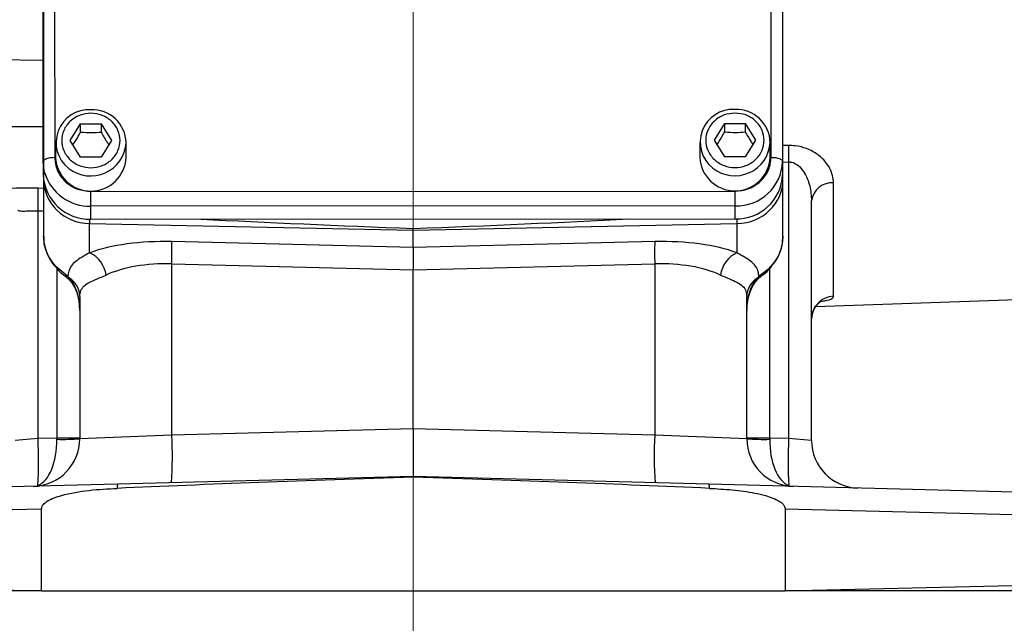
# Model space of a CAD drawing. Header units: inches. Extents: x 0.6 to 16.3, y 0.2 to 11.5.
# Tile 3 of 13: x 2.4 to 5.9, y 4.4 to 6.5. Entities that reach past the tile are written whole.
import ezdxf

# ---------------------------------------------------------------- set-up
doc = ezdxf.new("R2010")
doc.units = ezdxf.units.IN
doc.header["$MEASUREMENT"] = 0
doc.linetypes.add('CENTERX2', pattern=[0.8, 0.5, -0.1, 0.1, -0.1])
doc.styles.add('SLDTEXTSTYLE0', font='TXT', dxfattribs={"width": 0.75})
doc.dimstyles.new('SLDDIMSTYLE1', dxfattribs={"dimtxt": 0.137795, "dimasz": 0.14, "dimexe": 0, "dimexo": 0.0625, "dimgap": 0.034449, "dimtad": 0, "dimdec": 1, "dimlfac": 1.5, "dimrnd": 1e-09, "dimzin": 12, "dimdsep": 46, "dimtxsty": 'SLDTEXTSTYLE0', "dimblk1": 'CLOSED', "dimblk2": 'CLOSED', "dimsah": 1, "dimcen": 0.09, "dimadec": 0, "dimazin": 3, "dimtfac": 1, "dimtdec": 1, "dimtofl": 0, "dimtmove": 0, "dimatfit": 3, "dimldrblk": 'CLOSED', "dimfxl": 0, "dimfrac": 2, "dimtolj": 1, "dimtzin": 12, "dimarcsym": 0})
doc.dimstyles.new('SLDDIMSTYLE5', dxfattribs={"dimtxt": 0.137795, "dimasz": 0.14, "dimexe": 0, "dimexo": 0.0625, "dimgap": 0.034449, "dimtad": 0, "dimdec": 1, "dimlfac": 1.5, "dimrnd": 1e-09, "dimzin": 4, "dimdsep": 46, "dimtxsty": 'SLDTEXTSTYLE0', "dimblk1": 'CLOSED', "dimblk2": 'CLOSED', "dimsah": 1, "dimcen": 0.09, "dimadec": 0, "dimazin": 1, "dimtfac": 1, "dimtdec": 1, "dimtofl": 0, "dimtmove": 0, "dimatfit": 3, "dimldrblk": 'CLOSED', "dimfxl": 0, "dimfrac": 2, "dimtolj": 1, "dimtzin": 12, "dimarcsym": 0})

# ---------------------------------------------------------------- blocks, each defined once
blk = doc.blocks.new('_Closed')
at = {"color": 0, "linetype": 'ByBlock', "lineweight": -2}
for p, q in [((-1, 0.166667), (0, 0)), ((-1, 0.166667), (-1, -0.166667)), ((0, 0), (-1, -0.166667)), ((0, 0), (-1, 0))]:
    blk.add_line(p, q, dxfattribs=at)
blk = doc.blocks.new('_D_6')
at = {"color": 7, "linetype": 'Continuous', "lineweight": 0}
for p, q in [((1.4775, 4.4918), (1.4775, 4.0737)), ((6.1442, 4.4918), (6.1442, 4.0737)), ((5.1328, 4.3116), (5.0908, 4.3116)), ((5.0908, 4.3116), (5.0908, 4.0928)), ((5.4382, 4.3116), (5.4802, 4.3116)), ((5.4802, 4.3116), (5.4802, 4.0928)), ((1.4775, 4.1131), (4.97, 4.1131)), ((6.1442, 4.1131), (5.601, 4.1131)), ((5.0908, 4.0928), (5.1328, 4.0928)), ((5.4802, 4.0928), (5.4382, 4.0928))]:
    blk.add_line(p, q, dxfattribs=at)
at = {"color": 7, "linetype": 'Continuous', "lineweight": 18, "xscale": 0.14, "yscale": 0.14, "rotation": 180.0000000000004}
blk.add_blockref('_Closed', (1.4775, 4.1131, 0.0889), dxfattribs=at)
at = {"color": 7, "linetype": 'Continuous', "lineweight": 18, "xscale": 0.14, "yscale": 0.14}
blk.add_blockref('_Closed', (6.1442, 4.1131, 0.0889), dxfattribs=at)
at = {"color": 7, "linetype": 'Continuous', "lineweight": 18, "char_height": 0.1378, "attachment_point": 1, "style": 'SLDTEXTSTYLE0'}
for s, insert in [('178', (5.1328, 4.2704)), ('7.0', (5.1582, 4.0643))]:
    blk.add_mtext(s, dxfattribs=dict(at, insert=insert))
blk = doc.blocks.new('_D_9')
at = {"color": 7, "linetype": 'Continuous', "lineweight": 0}
for p, q in [((5.1982, 10.152), (5.1563, 10.152)), ((5.1563, 10.152), (5.1563, 9.9333)), ((5.5037, 10.152), (5.5457, 10.152)), ((5.5457, 10.152), (5.5457, 9.9333)), ((3.8108, 5.1136), (3.8108, 9.9929)), ((6.8562, 8.9825), (6.8562, 9.9929)), ((3.8108, 9.9536), (5.0354, 9.9536)), ((5.1563, 9.9333), (5.1982, 9.9333)), ((5.5457, 9.9333), (5.5037, 9.9333)), ((6.8562, 9.9536), (5.6665, 9.9536))]:
    blk.add_line(p, q, dxfattribs=at)
at = {"color": 7, "linetype": 'Continuous', "lineweight": 18, "xscale": 0.14, "yscale": 0.14, "rotation": 180.0000000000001}
blk.add_blockref('_Closed', (3.8108, 9.9536, 0.0889), dxfattribs=at)
at = {"color": 7, "linetype": 'Continuous', "lineweight": 18, "xscale": 0.14, "yscale": 0.14}
blk.add_blockref('_Closed', (6.8562, 9.9536, 0.0889), dxfattribs=at)
at = {"color": 7, "linetype": 'Continuous', "lineweight": 18, "char_height": 0.1378, "attachment_point": 1, "style": 'SLDTEXTSTYLE0'}
for s, insert in [('116', (5.1982, 10.1109)), ('4.6', (5.2237, 9.9047))]:
    blk.add_mtext(s, dxfattribs=dict(at, insert=insert))

msp = doc.modelspace()

# ---------------------------------------------------------------- linework, layer by layer
at = {"color": 7, "linetype": 'CENTERX2', "lineweight": 18}
for p, q in [((3.8108, 3.7494), (3.8108, 10.7505)), ((3.8108, 4.9053), (3.8108, 3.7494))]:
    msp.add_line(p, q, dxfattribs=at)
at = {"color": 7, "linetype": 'Continuous', "lineweight": 25}
for p, q in [((2.5162, 6.0085), (2.5158, 6.942)), ((2.5558, 6.9564), (2.5562, 6.0228)), ((5.0628, 6.0237), (5.0625, 6.9572)), ((5.1025, 6.9429), (5.1028, 6.0093)), ((2.5158, 6.8966), (2.5162, 5.9631)), ((2.5175, 6.8905), (2.5175, 5.9462)), ((5.1042, 5.9462), (5.1042, 6.8905)), ((2.6108, 6.0826), (2.6468, 6.1408)), ((2.6468, 6.1408), (2.7188, 6.1408)), ((2.6468, 6.1121), (2.6468, 6.1408)), ((2.7188, 6.1408), (2.7548, 6.0826)), ((2.7188, 6.1408), (2.7188, 6.1121)), ((4.8642, 6.0833), (4.9002, 6.1416)), ((4.9002, 6.1416), (4.9722, 6.1416)), ((4.9002, 6.1129), (4.9002, 6.1416)), ((4.9722, 6.1416), (5.0082, 6.0833)), ((4.9722, 6.1416), (4.9722, 6.1129)), ((2.5595, 6.0749), (2.5595, 6.0228)), ((2.6468, 6.0244), (2.6108, 6.0826)), ((2.7548, 6.0826), (2.7188, 6.0244)), ((2.8062, 6.0228), (2.8062, 6.0749)), ((4.8128, 6.0757), (4.8128, 6.0236)), ((4.9002, 6.0251), (4.8642, 6.0833)), ((5.0082, 6.0833), (4.9722, 6.0251)), ((5.0595, 6.0236), (5.0595, 6.0757)), ((2.5162, 6.0085), (2.5162, 5.9631)), ((2.7188, 6.0244), (2.6468, 6.0244)), ((4.9722, 6.0251), (4.9002, 6.0251)), ((5.1028, 6.0093), (5.1028, 5.9639)), ((5.1238, 6.0076), (5.1238, 5.0398)), ((2.5175, 5.9435), (2.5175, 5.842)), ((5.1042, 5.842), (5.1042, 5.9462)), ((5.2814, 5.5377), (5.2814, 5.9348)), ((2.6829, 5.9046), (4.9362, 5.9054)), ((5.2042, 5.0335), (5.2042, 5.872)), ((2.4979, 5.0398), (2.4979, 5.8369)), ((2.5175, 5.842), (2.5175, 5.7485)), ((4.9362, 5.8537), (2.6829, 5.8529)), ((2.6829, 5.8075), (2.6829, 5.8529)), ((4.9362, 5.8537), (4.9362, 5.8083)), ((5.1042, 5.7485), (5.1042, 5.842)), ((2.6784, 5.7918), (3.8108, 5.769)), ((2.6784, 5.6898), (2.6784, 5.7918)), ((2.6829, 5.8075), (4.9362, 5.8083)), ((3.8108, 5.769), (4.9433, 5.7918)), ((4.9433, 5.7918), (4.9433, 5.6898)), ((3.8108, 5.769), (3.8108, 5.7748)), ((3.8108, 5.7085), (3.8108, 5.769)), ((3.8108, 5.7085), (2.9659, 5.7288)), ((4.6558, 5.7288), (3.8108, 5.7085)), ((3.8108, 5.7085), (3.8108, 5.6307)), ((2.9659, 5.651), (3.8108, 5.6307)), ((2.9659, 5.0521), (2.9659, 5.651)), ((3.8108, 5.6307), (4.6558, 5.651)), ((4.6558, 5.651), (4.6558, 5.0521)), ((2.602, 5.607), (2.5608, 5.6414)), ((3.8108, 5.0742), (3.8108, 5.6307)), ((2.6082, 5.6006), (2.602, 5.607)), ((5.0197, 5.607), (5.0135, 5.6006)), ((2.6442, 5.5366), (2.6442, 5.0394)), ((4.9775, 5.0394), (4.9775, 5.5366)), ((5.2182, 5.5023), (6.1766, 5.5358)), ((3.8108, 5.0742), (2.9659, 5.0521)), ((3.8108, 5.0742), (3.8108, 4.9076)), ((4.6558, 5.0521), (3.8108, 5.0742)), ((2.4979, 5.0398), (2.4175, 5.0335)), ((2.5638, 5.0415), (2.4979, 5.0398)), ((2.6442, 5.0415), (2.5638, 5.0415)), ((2.9659, 5.0521), (2.6442, 5.0394)), ((4.9775, 5.0394), (4.6558, 5.0521)), ((5.0579, 5.0415), (4.9775, 5.0415)), ((5.1238, 5.0398), (5.0579, 5.0415)), ((5.2042, 5.0335), (5.1238, 5.0398)), ((3.8108, 4.9076), (2.7759, 4.8805)), ((3.8108, 4.9053), (3.8108, 4.9076)), ((4.8457, 4.8805), (3.8108, 4.9076)), ((2.7759, 4.8805), (1.5554, 4.8486)), ((6.0663, 4.8486), (4.8457, 4.8805)), ((1.4775, 4.7686), (2.5101, 4.794)), ((2.5101, 4.5068), (2.5101, 4.794)), ((5.1116, 4.794), (5.1116, 4.5068)), ((5.1116, 4.794), (6.1442, 4.7686)), ((2.466, 4.5068), (1.4775, 4.5311)), ((6.1442, 4.5311), (5.1556, 4.5068)), ((2.5101, 4.5068), (2.466, 4.5068)), ((2.5101, 4.5068), (5.1116, 4.5068)), ((5.1556, 4.5068), (5.1116, 4.5068))]:
    msp.add_line(p, q, dxfattribs=at)
at = {"color": 8, "linetype": 'Continuous', "lineweight": 25}
for p, q in [((2.516, 6.3628), (2.3414, 6.3646)), ((2.3414, 6.1312), (2.5161, 6.1311)), ((5.1238, 6.065), (5.1042, 6.0647)), ((5.1042, 6.0073), (5.1238, 6.0076)), ((2.5175, 5.9147), (2.4979, 5.9153)), ((2.4979, 5.8369), (2.5175, 5.8363)), ((2.5638, 5.6347), (2.5638, 5.0415)), ((5.0579, 5.0415), (5.0579, 5.6349))]:
    msp.add_line(p, q, dxfattribs=at)
at = {"color": 7, "linetype": 'Continuous', "lineweight": 25, "flags": 128}
for points in [[(2.5562, 6.0228), (2.5484, 6.0225), (2.5409, 6.0217), (2.534, 6.0204), (2.5279, 6.0186), (2.5229, 6.0164), (2.5192, 6.0139), (2.5169, 6.0112), (2.5162, 6.0085)], [(2.5219, 5.968), (2.5194, 5.9781), (2.5162, 6.0085)], [(5.0628, 6.0237), (5.0706, 6.0234), (5.0782, 6.0226), (5.0851, 6.0213), (5.0911, 6.0195), (5.0961, 6.0173), (5.0998, 6.0148), (5.1021, 6.0121), (5.1028, 6.0093)], [(2.6829, 5.8529), (2.6829, 5.8564), (2.6829, 5.8612), (2.6829, 5.8672), (2.6829, 5.874), (2.6829, 5.8814), (2.6829, 5.8892), (2.6829, 5.897), (2.6829, 5.9046)], [(4.9362, 5.9054), (4.9362, 5.8978), (4.9362, 5.89), (4.9362, 5.8822), (4.9362, 5.8748), (4.9362, 5.8679), (4.9362, 5.862), (4.9362, 5.8572), (4.9362, 5.8537)]]:
    msp.add_lwpolyline(points, dxfattribs=at)
at = {"color": 8, "linetype": 'Continuous', "lineweight": 25, "flags": 128}
for points in [[(2.5608, 5.6414), (2.5594, 5.6398), (2.5593, 5.6395)], [(5.0608, 5.6414), (5.0623, 5.6398), (5.0624, 5.6395)], [(2.602, 5.607), (2.5975, 5.6064), (2.5941, 5.6075)], [(5.0197, 5.607), (5.0242, 5.6064), (5.0276, 5.6075)]]:
    msp.add_lwpolyline(points, dxfattribs=at)
at = {"color": 7, "linetype": 'Continuous', "lineweight": 25}
for centre, radius, start, end in [((2.6755, 6.0758), 0.1145, 86.3226, 232.4852), ((2.6879, 6.0719), 0.1183, 1.4731, 92.4617), ((4.9288, 6.0766), 0.1145, 86.3226, 232.4852), ((4.9413, 6.0727), 0.1183, 1.4731, 92.4617), ((6.8206, 6.0363), 1.6971, 179.0308, 180.9692), ((2.6828, 6.0293), 0.1235, 182.9753, 357.0247), ((4.9362, 6.03), 0.1235, 182.9753, 357.0247), ((4.9415, 6.015), 0.1614, 268.1193, 357.988), ((2.6775, 5.9689), 0.1614, 182.0579, 271.9188), ((4.9415, 5.9696), 0.1614, 268.1193, 357.988), ((5.2759, 5.8627), 0.0723, 85.6248, 172.5959), ((1.6511, 5.8761), 0.8477, 357.3474, 2.6526), ((1.8126, 5.6899), 1.154, 358.0694, 1.9306), ((5.8091, 5.6899), 1.154, 178.0694, 181.9306), ((2.6368, 5.5989), 0.1, 7.5632, 65.4088), ((4.9849, 5.5989), 0.1, 114.5912, 172.4368), ((2.5677, 5.5357), 0.0765, 0.6541, 57.999), ((5.054, 5.5357), 0.0765, 122.001, 179.3459), ((5.2835, 5.4584), 0.0793, 91.5042, 179.5403), ((2.4775, 5.0394), 0.1667, 271.5, 0), ((0.7657, 4.9629), 1.734, 357.1282, 2.5429), ((2.5834, 5.8241), 0.787, 268.5721, 274.4279), ((1.7702, 4.9792), 1.1979, 355.5123, 3.4878), ((5.8515, 4.9792), 1.1979, 176.5122, 184.4877), ((5.1442, 5.0394), 0.1667, 180, 268.5), ((5.0383, 5.8241), 0.787, 265.5721, 271.4279), ((6.856, 4.9629), 1.734, 177.4571, 182.8718), ((5.3708, 5.0335), 0.1667, 180, 268.5), ((2.5037, 4.9163), 0.0408, 261.1732, 281.8268), ((2.8419, 4.8695), 0.0669, 170.4914, 183.0705), ((4.7798, 4.8695), 0.0669, 356.9295, 9.5086), ((5.118, 4.9163), 0.0408, 258.1732, 278.8268)]:
    msp.add_arc(centre, radius, start, end, dxfattribs=at)
at = {"color": 8, "linetype": 'Continuous', "lineweight": 25}
for centre, radius, start, end in [((2.6824, 6.0825), 0.124, 231.8233, 356.5029), ((4.9358, 6.0833), 0.124, 231.8233, 356.5029), ((2.6785, 6.0169), 0.164, 197.3375, 271.5412), ((5.0922, 5.946), 0.012, 1.3192, 31.8079), ((2.9417, 5.8135), 0.2643, 181.2893, 184.7221), ((4.6609, 5.8146), 0.2834, 355.3782, 358.7563), ((2.6061, 5.6093), 0.00892, 230.4671, 283.8628), ((5.0156, 5.6093), 0.00892, 256.1343, 309.5604)]:
    msp.add_arc(centre, radius, start, end, dxfattribs=at)
at = {"color": 7, "linetype": 'Continuous', "lineweight": 25}
for centre, major_axis, ratio, start_param, end_param in [((2.6842, 5.9473), (0.1665, 0.0084), 0.933273, 3.094443, 4.630333), ((4.9375, 5.9473), (0.1665, -0.0084), 0.933273, 4.794445, 6.330335), ((4.1941, 5.836), (2.2923, -0.0747), 0.032567, 4.199576, 4.545488), ((3.4276, 5.836), (2.2923, 0.0747), 0.032567, 4.87929, 5.230248), ((2.9804, 5.5684), (0.4166, -0.0183), 0.383235, 1.622509, 2.398549), ((4.6413, 5.5684), (0.4166, 0.0183), 0.383235, 0.743044, 1.519084), ((2.9775, 5.4906), (0.3332, -0.0202), 0.478472, 1.634733, 2.410774), ((4.6442, 5.4906), (0.3332, 0.0202), 0.478472, 0.730819, 1.506859), ((2.5608, 5.4885), (0, 0.1363), 0.611254, 4.712389, 5.678453), ((5.0608, 5.4885), (0, 0.1363), 0.611254, 0.604732, 1.570796), ((2.4775, 5.0394), (-0.0044, 0.1666), 0.517444, 3.324308, 4.686209), ((2.5608, 5.0416), (-0.0022, 0.1667), 0.017441, 4.686437, 4.711704), ((5.1442, 5.0394), (0.0044, 0.1666), 0.517444, 1.596976, 2.958877), ((5.0608, 5.0416), (0.0022, 0.1667), 0.017441, 1.571481, 1.596748), ((4.5375, 4.8466), (-3.0561, -0.08), 0.026168, 4.951764, 5.326342), ((3.0842, 4.8466), (-3.0561, 0.08), 0.026168, 4.098436, 4.473014)]:
    msp.add_ellipse(centre, major_axis=major_axis, ratio=ratio, start_param=start_param, end_param=end_param, dxfattribs=at)
for points, knots in [([(2.6828, 6.1778), (2.6957, 6.1765), (2.7154, 6.1746), (2.7392, 6.1627), (2.7555, 6.1504), (2.7687, 6.1351), (2.7811, 6.113), (2.7873, 6.0826), (2.7811, 6.0522), (2.7687, 6.03), (2.7555, 6.0148), (2.7392, 6.0024), (2.7154, 5.9909), (2.6828, 5.985), (2.6503, 5.9909), (2.6265, 6.0024), (2.6102, 6.0148), (2.597, 6.03), (2.5846, 6.0522), (2.5784, 6.0826), (2.5846, 6.113), (2.597, 6.1351), (2.6102, 6.1504), (2.6265, 6.1627), (2.6503, 6.1746), (2.67, 6.1765), (2.6828, 6.1778)], [0, 0, 0, 0, 0.059864, 0.09209, 0.125, 0.15791, 0.190136, 0.25, 0.309864, 0.34209, 0.375, 0.40791, 0.440136, 0.5, 0.559864, 0.59209, 0.625, 0.65791, 0.690136, 0.75, 0.809864, 0.84209, 0.875, 0.90791, 0.940136, 1, 1, 1, 1]), ([(4.9362, 6.1786), (4.949, 6.1773), (4.9687, 6.1753), (4.9925, 6.1635), (5.0088, 6.1512), (5.0221, 6.1359), (5.0344, 6.1137), (5.0406, 6.0833), (5.0344, 6.0529), (5.0221, 6.0308), (5.0088, 6.0155), (4.9925, 6.0032), (4.9687, 5.9917), (4.9362, 5.9858), (4.9036, 5.9917), (4.8799, 6.0032), (4.8635, 6.0155), (4.8503, 6.0308), (4.838, 6.0529), (4.8317, 6.0833), (4.838, 6.1137), (4.8503, 6.1359), (4.8635, 6.1512), (4.8799, 6.1635), (4.9036, 6.1753), (4.9233, 6.1773), (4.9362, 6.1786)], [0, 0, 0, 0, 0.059864, 0.09209, 0.125, 0.15791, 0.190136, 0.25, 0.309864, 0.34209, 0.375, 0.40791, 0.440136, 0.5, 0.559864, 0.59209, 0.625, 0.65791, 0.690136, 0.75, 0.809864, 0.84209, 0.875, 0.90791, 0.940136, 1, 1, 1, 1]), ([(2.62, 6.0678), (2.6234, 6.0727), (2.6324, 6.0859), (2.6413, 6.1021), (2.6468, 6.1121)], [0, 0, 0, 0, 0.376375, 1, 1, 1, 1]), ([(2.6468, 6.1121), (2.6597, 6.1111), (2.6838, 6.1091), (2.7077, 6.1112), (2.7188, 6.1121)], [0, 0, 0, 0, 0.534747, 1, 1, 1, 1]), ([(2.7188, 6.1121), (2.7253, 6.1005), (2.7342, 6.0844), (2.7431, 6.0714), (2.7456, 6.0677)], [0, 0, 0, 0, 0.718831, 1, 1, 1, 1]), ([(4.8733, 6.0685), (4.8767, 6.0735), (4.8857, 6.0867), (4.8946, 6.1028), (4.9002, 6.1129)], [0, 0, 0, 0, 0.376375, 1, 1, 1, 1]), ([(4.9002, 6.1129), (4.913, 6.1118), (4.9371, 6.1099), (4.961, 6.1119), (4.9722, 6.1129)], [0, 0, 0, 0, 0.534747, 1, 1, 1, 1]), ([(4.9722, 6.1129), (4.9786, 6.1013), (4.9876, 6.0852), (4.9965, 6.0721), (4.999, 6.0685)], [0, 0, 0, 0, 0.718831, 1, 1, 1, 1]), ([(5.2814, 5.9348), (5.279, 5.9515), (5.2754, 5.9768), (5.2531, 6.009), (5.2368, 6.0248), (5.2156, 6.0406), (5.1902, 6.0546), (5.1535, 6.0642), (5.1315, 6.0648), (5.1238, 6.065)], [0, 0, 0, 0, 0.281, 0.426315, 0.571417, 0.588222, 0.767187, 0.91801, 1, 1, 1, 1]), ([(2.5562, 6.0228), (2.5579, 6.0079), (2.5605, 5.985), (2.5763, 5.9575), (2.5926, 5.9386), (2.6129, 5.9233), (2.6424, 5.9086), (2.667, 5.9062), (2.6829, 5.9046)], [0, 0, 0, 0, 0.239457, 0.368361, 0.5, 0.631639, 0.760543, 1, 1, 1, 1]), ([(4.9362, 5.9054), (4.9522, 5.9069), (4.9767, 5.9094), (5.0062, 5.9241), (5.0264, 5.9394), (5.0428, 5.9584), (5.0586, 5.9859), (5.0612, 6.0088), (5.0628, 6.0237)], [0, 0, 0, 0, 0.239457, 0.368361, 0.5, 0.631639, 0.760543, 1, 1, 1, 1]), ([(5.1238, 6.0076), (5.1277, 6.0073), (5.1378, 6.0068), (5.1484, 6.0015), (5.1628, 5.9914), (5.1828, 5.9674), (5.2004, 5.9242), (5.2029, 5.8893), (5.2042, 5.872)], [0, 0, 0, 0, 0.0619489, 0.1567452, 0.1850957, 0.353468, 0.6816508, 1, 1, 1, 1]), ([(2.4269, 5.8389), (2.4276, 5.8386), (2.4324, 5.8361), (2.4395, 5.8355), (2.4536, 5.8357), (2.4701, 5.8373), (2.4887, 5.837), (2.4979, 5.8369)], [0, 0, 0, 0, 0.047304, 0.355365, 0.366674, 0.683379, 1, 1, 1, 1]), ([(2.5608, 5.6414), (2.5522, 5.6522), (2.5329, 5.6766), (2.5194, 5.7144), (2.518, 5.7396), (2.5175, 5.7485)], [0, 0, 0, 0, 0.342388, 0.768147, 1, 1, 1, 1]), ([(2.5183, 5.7468), (2.5181, 5.7428), (2.5176, 5.7283), (2.5232, 5.7035), (2.535, 5.6742), (2.5477, 5.6527), (2.5574, 5.6424), (2.5598, 5.6399)], [0, 0, 0, 0, 0.102354, 0.3736, 0.642407, 0.912493, 1, 1, 1, 1]), ([(5.0618, 5.64), (5.0666, 5.6455), (5.0791, 5.6599), (5.0924, 5.6863), (5.1024, 5.7173), (5.1034, 5.7379), (5.104, 5.7482)], [0, 0, 0, 0, 0.182248, 0.476556, 0.737812, 1, 1, 1, 1]), ([(2.6784, 5.6898), (2.6693, 5.6847), (2.65, 5.6739), (2.6285, 5.6596), (2.6077, 5.6397), (2.6042, 5.6198), (2.602, 5.607)], [0, 0, 0, 0, 0.185606, 0.39549, 0.608382, 1, 1, 1, 1]), ([(5.0197, 5.607), (5.0192, 5.6126), (5.018, 5.626), (5.0093, 5.6437), (4.9931, 5.6598), (4.9712, 5.6741), (4.9527, 5.6846), (4.9433, 5.6898)], [0, 0, 0, 0, 0.161868, 0.389172, 0.619826, 0.808634, 1, 1, 1, 1]), ([(2.5597, 5.6399), (2.5612, 5.6378), (2.5691, 5.6275), (2.5813, 5.617), (2.5919, 5.6093), (2.5942, 5.6076)], [0, 0, 0, 0, 0.164713, 0.814613, 1, 1, 1, 1]), ([(5.0608, 5.6414), (5.0601, 5.6406), (5.0481, 5.6275), (5.0334, 5.6169), (5.0197, 5.607)], [0, 0, 0, 0, 0.062586, 1, 1, 1, 1]), ([(5.0275, 5.6077), (5.0303, 5.6097), (5.0421, 5.6184), (5.0544, 5.629), (5.0617, 5.639), (5.0623, 5.6398)], [0, 0, 0, 0, 0.223764, 0.938264, 1, 1, 1, 1]), ([(2.594, 5.607), (2.5951, 5.6064), (2.5985, 5.6045), (2.6012, 5.6018), (2.6029, 5.6)], [0, 0, 0, 0, 0.341414, 1, 1, 1, 1]), ([(2.6004, 5.6024), (2.6027, 5.6002), (2.612, 5.5914), (2.6252, 5.5719), (2.6373, 5.5428), (2.6433, 5.514), (2.6439, 5.4955), (2.6442, 5.4885)], [0, 0, 0, 0, 0.0742984, 0.2994276, 0.5539073, 0.8296914, 1, 1, 1, 1]), ([(2.6442, 5.5366), (2.6448, 5.5436), (2.6461, 5.5578), (2.6572, 5.5736), (2.6762, 5.5864), (2.7026, 5.5976), (2.7251, 5.6074), (2.7359, 5.6121)], [0, 0, 0, 0, 0.193788, 0.392776, 0.597116, 0.80657, 1, 1, 1, 1]), ([(4.8858, 5.6121), (4.8965, 5.6074), (4.9182, 5.598), (4.9446, 5.5868), (4.9647, 5.5737), (4.9758, 5.5575), (4.977, 5.543), (4.9775, 5.5366)], [0, 0, 0, 0, 0.191641, 0.387772, 0.602568, 0.823877, 1, 1, 1, 1]), ([(4.9775, 5.4885), (4.9776, 5.4937), (4.9781, 5.5106), (4.983, 5.538), (4.9944, 5.5676), (5.0076, 5.5889), (5.0178, 5.599), (5.0213, 5.6024)], [0, 0, 0, 0, 0.126734, 0.4067045, 0.6640147, 0.8869898, 1, 1, 1, 1]), ([(5.0187, 5.6), (5.0209, 5.6022), (5.0236, 5.6049), (5.027, 5.6068), (5.0276, 5.6072)], [0, 0, 0, 0, 0.816407, 1, 1, 1, 1]), ([(5.2048, 5.4606), (5.2047, 5.4626), (5.204, 5.4717), (5.2088, 5.4868), (5.2177, 5.5028), (5.2281, 5.5138), (5.2368, 5.52), (5.2415, 5.5222), (5.2415, 5.5222), (5.2415, 5.5221)], [0, 0, 0, 0, 0.058869, 0.272672, 0.45908, 0.625105, 0.774723, 0.90612, 1, 1, 1, 1]), ([(5.2042, 5.0335), (5.2043, 5.029), (5.2044, 5.0246), (5.2043, 5.0268), (5.2043, 5.0268)], [0, 0, 0, 0, 0.999985, 1, 1, 1, 1]), ([(2.5101, 4.794), (2.5105, 4.7966), (2.5112, 4.8023), (2.5181, 4.8119), (2.5395, 4.8284), (2.594, 4.8466), (2.6764, 4.8609), (2.7422, 4.8642), (2.7751, 4.8659)], [0, 0, 0, 0, 0.027056, 0.060277, 0.120397, 0.308773, 0.65377, 1, 1, 1, 1]), ([(4.8466, 4.8659), (4.8733, 4.8644), (4.9267, 4.8616), (4.9925, 4.8526), (5.0399, 4.8419), (5.0697, 4.8322), (5.09, 4.8225), (5.1035, 4.8118), (5.1096, 4.8038), (5.1115, 4.7973), (5.1116, 4.7945), (5.1116, 4.794)], [0, 0, 0, 0, 0.280993, 0.561694, 0.696633, 0.791001, 0.890791, 0.930743, 0.971061, 0.994448, 1, 1, 1, 1]), ([(2.466, 4.5068), (2.4149, 4.5068), (2.3163, 4.5068), (2.1781, 4.5068), (2.051, 4.5068), (1.9335, 4.5068), (1.8272, 4.5068), (1.7331, 4.5068), (1.6521, 4.5068), (1.586, 4.5068), (1.535, 4.5068), (1.5024, 4.5068), (1.4844, 4.5068), (1.4823, 4.5068), (1.4813, 4.5068)], [0, 0, 0, 0, 0.092009, 0.1773373, 0.2629381, 0.3482681, 0.433634, 0.5192704, 0.6046383, 0.6904111, 0.7764556, 0.8622299, 0.9311149, 1, 1, 1, 1]), ([(6.1404, 4.5068), (6.1386, 4.5068), (6.135, 4.5068), (6.1069, 4.5068), (6.0643, 4.5068), (6.0056, 4.5068), (5.9313, 4.5068), (5.843, 4.5068), (5.7417, 4.5068), (5.6284, 4.5068), (5.505, 4.5068), (5.3829, 4.5068), (5.266, 4.5068), (5.1924, 4.5068), (5.1556, 4.5068)], [0, 0, 0, 0, 0.092005, 0.178274, 0.264818, 0.351087, 0.437327, 0.523844, 0.610082, 0.695958, 0.78211, 0.867984, 0.933992, 1, 1, 1, 1])]:
    msp.add_open_spline(points, degree=3, knots=knots, dxfattribs=at)
at = {"color": 8, "linetype": 'Continuous', "lineweight": 25}
for points, knots in [([(2.4979, 5.9153), (2.4801, 5.9157), (2.4455, 5.9164), (2.4063, 5.9147), (2.3899, 5.9158), (2.3861, 5.9161)], [0, 0, 0, 0, 0.4499236, 0.8732535, 1, 1, 1, 1]), ([(5.1042, 5.7485), (5.1025, 5.7316), (5.099, 5.6978), (5.0789, 5.6623), (5.0641, 5.6451), (5.0608, 5.6414)], [0, 0, 0, 0, 0.440119, 0.877499, 1, 1, 1, 1]), ([(5.2417, 5.5207), (5.2479, 5.5217), (5.2663, 5.5248), (5.2789, 5.5309), (5.2807, 5.5359), (5.2814, 5.5377)], [0, 0, 0, 0, 0.242051, 0.724928, 1, 1, 1, 1])]:
    msp.add_open_spline(points, degree=3, knots=knots, dxfattribs=at)

# ---------------------------------------------------------------- dimensions: what is measured, and where the dimension line sits
at = {"color": 7, "linetype": 'Continuous', "lineweight": 18}
for base, p1, p2, dimstyle, picture, middle in [((3.8108, 9.9536), (6.8562, 8.9431), (3.8108, 5.0742), 'SLDDIMSTYLE1', '_D_9', (5.351, 9.9536)), ((6.1442, 4.1131), (1.4775, 4.5311), (6.1442, 4.5311), 'SLDDIMSTYLE5', '_D_6', (5.2855, 4.1131))]:
    dim = msp.add_linear_dim(base=base, p1=p1, p2=p2, dimstyle=dimstyle, dxfattribs=at)
    dim.commit()
    dim.dimension.update_dxf_attribs({"geometry": picture, "text_midpoint": middle, "dimtype": 160})

doc.saveas('drawing.dxf')
